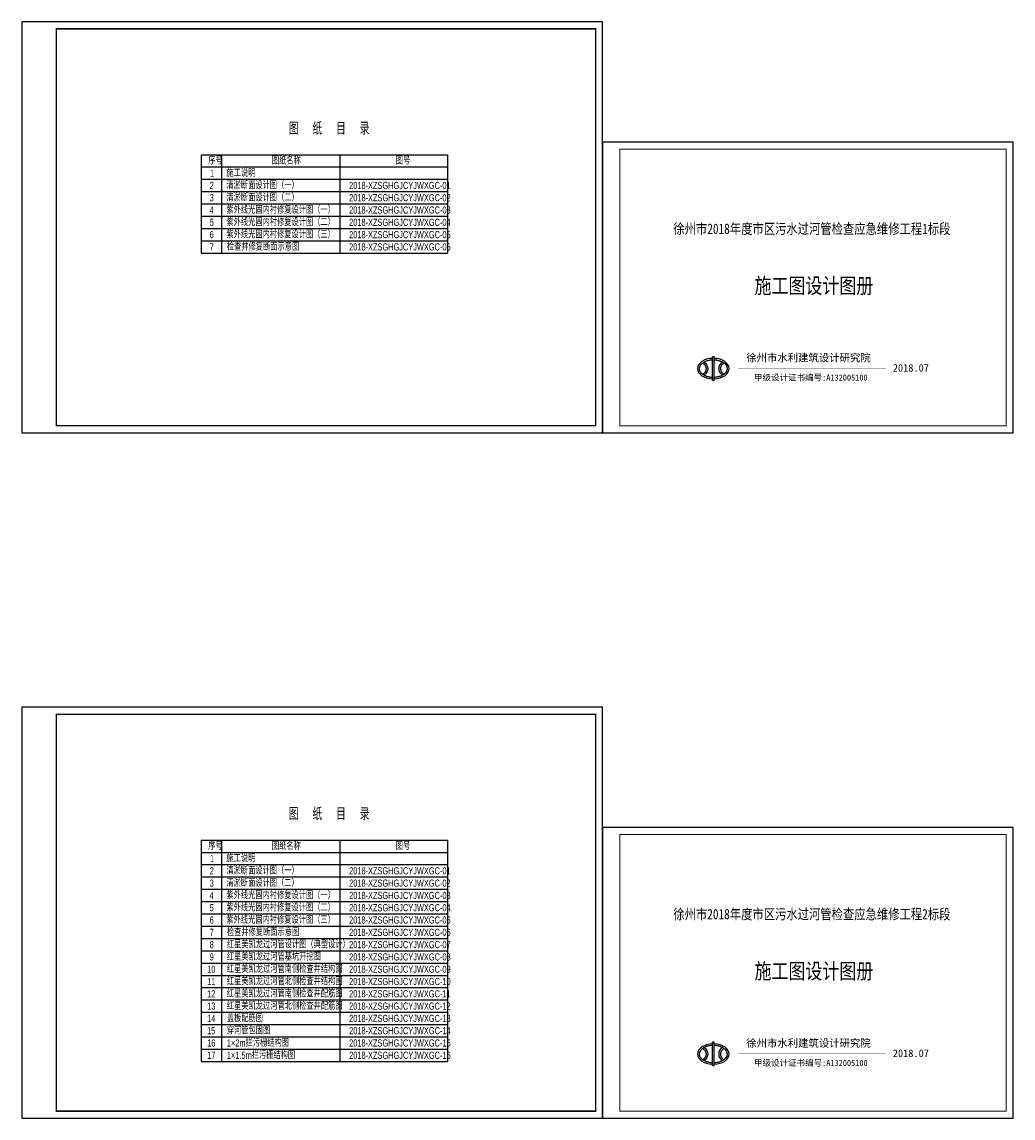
# Model space of a CAD drawing. Header units: millimetres. Extents: x 65530 to 130460, y -103607 to -18875.
# Tile 2 of 73: x 65530 to 79870, y -84092 to -68241. Entities that reach past the tile are written whole.
import ezdxf

# ---------------------------------------------------------------- set-up
doc = ezdxf.new("R2010")
doc.units = ezdxf.units.MM
doc.header["$LTSCALE"] = 0.5
doc.layers.add('标注线', color=4, linetype='Continuous', lineweight=13)
doc.layers.add('细实线', color=7, linetype='Continuous', lineweight=25)
doc.styles.add('li', font='hztxt_e.shx', dxfattribs={"width": 0.75, "bigfont": 'hztxt.shx'})
doc.styles.add('黑体', font='simhei.ttf', dxfattribs={"width": 0.7})

msp = doc.modelspace()

# ---------------------------------------------------------------- linework, layer by layer
at = {"linetype": 'Continuous', "ltscale": 20}
for p, q in [((68123.27, -70160.38), (68123.27, -71583.1)), ((68123.27, -70160.38), (71685.52, -70160.38)), ((68417.22, -70160.38), (68417.22, -71583.1)), ((70130.34, -70160.38), (70130.34, -71583.1)), ((71685.52, -70160.38), (71685.52, -71583.1)), ((71685.52, -70160.38), (71685.52, -71583.1)), ((68123.27, -70338.22), (71685.52, -70338.22)), ((68123.27, -70516.06), (71685.52, -70516.06)), ((68123.27, -70693.9), (71685.52, -70693.9)), ((68123.27, -70871.74), (71685.52, -70871.74)), ((68123.27, -71049.58), (71685.52, -71049.58)), ((68123.27, -71227.42), (71685.52, -71227.42)), ((68123.27, -71405.26), (71685.52, -71405.26)), ((68123.27, -71583.1), (71685.52, -71583.1)), ((68123.27, -80071.89), (68123.27, -83273.01)), ((68123.27, -80071.89), (71685.52, -80071.89)), ((68417.22, -80071.89), (68417.22, -83273.01)), ((70130.34, -80071.89), (70130.34, -83273.01)), ((71685.52, -80071.89), (71685.52, -82028.13)), ((71685.52, -80071.89), (71685.52, -83273.01)), ((68123.27, -80249.73), (71685.52, -80249.73)), ((68123.27, -80427.57), (71685.52, -80427.57)), ((68123.27, -80605.41), (71685.52, -80605.41)), ((68123.27, -80783.25), (71685.52, -80783.25)), ((68123.27, -80961.09), (71685.52, -80961.09)), ((68123.27, -81138.93), (71685.52, -81138.93)), ((68123.27, -81316.77), (71685.52, -81316.77)), ((68123.27, -81494.61), (71685.52, -81494.61)), ((68123.27, -81672.45), (71685.52, -81672.45)), ((68123.27, -81850.29), (71685.52, -81850.29)), ((68123.27, -82028.13), (71685.52, -82028.13)), ((68123.27, -82205.97), (71685.52, -82205.97)), ((68123.27, -82383.81), (71685.52, -82383.81)), ((68123.27, -82561.65), (71685.52, -82561.65)), ((68123.27, -82739.49), (71685.52, -82739.49)), ((68123.27, -82917.33), (71685.52, -82917.33)), ((68123.27, -83095.17), (71685.52, -83095.17)), ((68123.27, -83273.01), (71685.52, -83273.01))]:
    msp.add_line(p, q, dxfattribs=at)
for p, q in [((75544.81, -73084.22), (75520.13, -73084.22)), ((75520.13, -73425), (75520.13, -73084.22)), ((75544.81, -73425), (75544.81, -73084.22)), ((75544.81, -73425), (75520.13, -73425)), ((75544.81, -82995.73), (75520.13, -82995.73)), ((75520.13, -83336.5), (75520.13, -82995.73)), ((75544.81, -83336.5), (75544.81, -82995.73)), ((75544.81, -83336.5), (75520.13, -83336.5))]:
    msp.add_line(p, q)
for points in [[(73929.76, -74180.67), (79869.76, -74180.67), (79869.76, -69980.67), (73929.76, -69980.67)], [(73929.76, -84092.17), (79869.76, -84092.17), (79869.76, -79892.17), (73929.76, -79892.17)]]:
    msp.add_lwpolyline(points, close=True)
for points, const_width in [([(74179.76, -70080.67), (79769.76, -70080.67), (79769.76, -74080.67), (74179.76, -74080.67), (74179.76, -70080.67)], 12), ([(75893.97, -73251.27), (78031.67, -73251.27)], 6), ([(74179.76, -79992.17), (79769.76, -79992.17), (79769.76, -83992.17), (74179.76, -83992.17), (74179.76, -79992.17)], 12), ([(75893.97, -83162.78), (78031.67, -83162.78)], 6)]:
    msp.add_lwpolyline(points, dxfattribs=dict(const_width=const_width))
for centre, start_param, end_param in [((75532.47, -73254.18), 4.76641238, 7.79995824), ((75532.47, -73254.18), 7.90800503, 10.94155089), ((75839.68, -73254.18), 5.59439235, 6.97197835), ((75532.47, -83165.69), 4.76641238, 7.79995824), ((75532.47, -83165.69), 7.90800503, 10.94155089), ((75839.68, -83165.69), 5.59439235, 6.97197835)]:
    msp.add_ellipse(centre, major_axis=(-228.49, 0), ratio=0.65108941, start_param=start_param, end_param=end_param)
at = {"extrusion": (0, 0, -1)}
for centre in [(75225.26, -73254.18), (75225.26, -83165.69)]:
    msp.add_ellipse(centre, major_axis=(228.49, 0), ratio=0.65108941, start_param=5.59439235, end_param=6.97197835, dxfattribs=at)
for points, knots in [([(75520.13, -73130.32), (75516.17, -73130.47), (75512.22, -73130.7), (75502, -73131.46), (75495.75, -73132.11), (75483.39, -73133.77), (75477.27, -73134.78), (75465.23, -73137.15), (75459.29, -73138.5), (75447.67, -73141.55), (75441.98, -73143.23), (75430.88, -73146.92), (75425.47, -73148.92), (75415, -73153.2), (75409.94, -73155.48), (75400.19, -73160.31), (75395.51, -73162.86), (75386.57, -73168.17), (75382.31, -73170.94), (75374.25, -73176.67), (75370.45, -73179.63), (75363.33, -73185.7), (75360.01, -73188.81), (75353.88, -73195.13), (75351.06, -73198.35), (75345.94, -73204.86), (75343.64, -73208.15), (75339.54, -73214.75), (75337.74, -73218.07), (75334.64, -73224.72), (75333.34, -73228.05), (75331.22, -73234.69), (75330.39, -73238), (75329.21, -73244.63), (75328.85, -73247.93), (75328.67, -73252.22), (75328.65, -73253.2), (75328.65, -73254.18), (75328.65, -73257.49), (75328.88, -73260.79), (75329.79, -73267.41), (75330.47, -73270.72), (75332.31, -73277.36), (75333.47, -73280.68), (75336.28, -73287.33), (75337.93, -73290.65), (75341.73, -73297.28), (75343.88, -73300.58), (75348.7, -73307.12), (75351.36, -73310.36), (75357.19, -73316.75), (75360.36, -73319.9), (75367.19, -73326.05), (75370.85, -73329.06), (75378.64, -73334.9), (75382.76, -73337.73), (75391.45, -73343.17), (75396.01, -73345.79), (75405.53, -73350.77), (75410.48, -73353.13), (75420.75, -73357.59), (75426.05, -73359.67), (75436.98, -73363.54), (75442.59, -73365.32), (75454.07, -73368.56), (75459.93, -73370.02), (75471.87, -73372.59), (75477.94, -73373.7), (75490.22, -73375.57), (75496.43, -73376.33), (75508.47, -73377.44), (75514.29, -73377.82), (75520.13, -73378.04)], [4.77050701, 4.77050701, 4.77050701, 4.77050701, 4.82652278, 4.82652278, 4.91590283, 4.91590283, 5.00528288, 5.00528288, 5.09466294, 5.09466294, 5.18404299, 5.18404299, 5.27342304, 5.27342304, 5.36280309, 5.36280309, 5.45218314, 5.45218314, 5.54156319, 5.54156319, 5.63094325, 5.63094325, 5.7203233, 5.7203233, 5.80970335, 5.80970335, 5.8990834, 5.8990834, 5.98846345, 5.98846345, 6.0778435, 6.0778435, 6.16722355, 6.16722355, 6.25660361, 6.25660361, 6.28318531, 6.28318531, 6.28318531, 6.37256536, 6.37256536, 6.46194541, 6.46194541, 6.55132546, 6.55132546, 6.64070551, 6.64070551, 6.73008556, 6.73008556, 6.81946562, 6.81946562, 6.90884567, 6.90884567, 6.99822572, 6.99822572, 7.08760577, 7.08760577, 7.17698582, 7.17698582, 7.26636587, 7.26636587, 7.35574593, 7.35574593, 7.44512598, 7.44512598, 7.53450603, 7.53450603, 7.62388608, 7.62388608, 7.71326613, 7.71326613, 7.79586362, 7.79586362, 7.79586362, 7.79586362]), ([(75378.86, -73173.39), (75379.06, -73173.53), (75379.25, -73173.67), (75383.48, -73176.67), (75387.28, -73179.63), (75394.4, -73185.7), (75397.71, -73188.81), (75403.85, -73195.13), (75406.66, -73198.35), (75411.78, -73204.86), (75414.09, -73208.15), (75418.19, -73214.75), (75419.98, -73218.07), (75423.08, -73224.72), (75424.39, -73228.05), (75426.51, -73234.69), (75427.33, -73238), (75428.52, -73244.63), (75428.88, -73247.93), (75429.05, -73252.22), (75429.07, -73253.2), (75429.07, -73254.18), (75429.07, -73257.49), (75428.85, -73260.79), (75427.94, -73267.41), (75427.25, -73270.72), (75425.41, -73277.36), (75424.25, -73280.68), (75421.45, -73287.33), (75419.8, -73290.65), (75416, -73297.28), (75413.85, -73300.58), (75409.03, -73307.12), (75406.37, -73310.36), (75400.53, -73316.75), (75397.36, -73319.9), (75390.53, -73326.05), (75386.87, -73329.06), (75381.64, -73332.99), (75380.26, -73333.99), (75378.86, -73334.97)], [5.53725621, 5.53725621, 5.53725621, 5.53725621, 5.54156319, 5.54156319, 5.63094325, 5.63094325, 5.7203233, 5.7203233, 5.80970335, 5.80970335, 5.8990834, 5.8990834, 5.98846345, 5.98846345, 6.0778435, 6.0778435, 6.16722355, 6.16722355, 6.25660361, 6.25660361, 6.28318531, 6.28318531, 6.28318531, 6.37256536, 6.37256536, 6.46194541, 6.46194541, 6.55132546, 6.55132546, 6.64070551, 6.64070551, 6.73008556, 6.73008556, 6.81946562, 6.81946562, 6.90884567, 6.90884567, 6.99822572, 6.99822572, 7.02911455, 7.02911455, 7.02911455, 7.02911455]), ([(75544.81, -73378.04), (75549.7, -73377.86), (75554.59, -73377.56), (75565.72, -73376.63), (75571.95, -73375.93), (75584.28, -73374.16), (75590.37, -73373.1), (75602.36, -73370.63), (75608.26, -73369.22), (75619.82, -73366.08), (75625.47, -73364.35), (75636.48, -73360.57), (75641.84, -73358.53), (75652.2, -73354.16), (75657.21, -73351.83), (75666.85, -73346.93), (75671.47, -73344.35), (75680.28, -73338.97), (75684.48, -73336.17), (75692.4, -73330.38), (75696.13, -73327.4), (75703.11, -73321.29), (75706.35, -73318.16), (75712.33, -73311.8), (75715.07, -73308.57), (75720.04, -73302.04), (75722.27, -73298.75), (75726.22, -73292.13), (75727.94, -73288.81), (75730.89, -73282.16), (75732.12, -73278.84), (75734.11, -73272.2), (75734.86, -73268.88), (75735.91, -73262.26), (75736.2, -73258.96), (75736.34, -73252.35), (75736.18, -73249.05), (75735.4, -73242.44), (75734.79, -73239.13), (75733.09, -73232.49), (75732, -73229.17), (75729.34, -73222.52), (75727.77, -73219.2), (75724.11, -73212.56), (75722.04, -73209.26), (75717.37, -73202.7), (75714.78, -73199.44), (75709.1, -73193.03), (75706.01, -73189.86), (75699.32, -73183.67), (75695.74, -73180.64), (75688.09, -73174.75), (75684.03, -73171.89), (75675.47, -73166.38), (75670.97, -73163.73), (75661.58, -73158.68), (75656.68, -73156.28), (75646.52, -73151.74), (75641.26, -73149.61), (75630.43, -73145.65), (75624.86, -73143.83), (75613.46, -73140.49), (75607.63, -73138.98), (75595.75, -73136.31), (75589.71, -73135.15), (75577.48, -73133.17), (75571.28, -73132.36), (75558.79, -73131.09), (75552.5, -73130.64), (75545.73, -73130.36), (75545.27, -73130.34), (75544.81, -73130.32)], [7.91209966, 7.91209966, 7.91209966, 7.91209966, 7.98140629, 7.98140629, 8.07078634, 8.07078634, 8.16016639, 8.16016639, 8.24954644, 8.24954644, 8.33892649, 8.33892649, 8.42830654, 8.42830654, 8.51768659, 8.51768659, 8.60706665, 8.60706665, 8.6964467, 8.6964467, 8.78582675, 8.78582675, 8.8752068, 8.8752068, 8.96458685, 8.96458685, 9.0539669, 9.0539669, 9.14334696, 9.14334696, 9.23272701, 9.23272701, 9.32210706, 9.32210706, 9.41148711, 9.41148711, 9.50086716, 9.50086716, 9.59024721, 9.59024721, 9.67962726, 9.67962726, 9.76900732, 9.76900732, 9.85838737, 9.85838737, 9.94776742, 9.94776742, 10.03714747, 10.03714747, 10.12652752, 10.12652752, 10.21590757, 10.21590757, 10.30528763, 10.30528763, 10.39466768, 10.39466768, 10.48404773, 10.48404773, 10.57342778, 10.57342778, 10.66280783, 10.66280783, 10.75218788, 10.75218788, 10.84156793, 10.84156793, 10.93094799, 10.93094799, 10.93745627, 10.93745627, 10.93745627, 10.93745627]), ([(75686.07, -73173.39), (75685.88, -73173.53), (75685.68, -73173.67), (75681.46, -73176.67), (75677.66, -73179.63), (75670.54, -73185.7), (75667.22, -73188.81), (75661.09, -73195.13), (75658.27, -73198.35), (75653.15, -73204.86), (75650.85, -73208.15), (75646.75, -73214.75), (75644.95, -73218.07), (75641.85, -73224.72), (75640.55, -73228.05), (75638.42, -73234.69), (75637.6, -73238), (75636.42, -73244.63), (75636.06, -73247.93), (75635.88, -73252.22), (75635.86, -73253.2), (75635.86, -73254.18), (75635.86, -73257.49), (75636.09, -73260.79), (75637, -73267.41), (75637.68, -73270.72), (75639.52, -73277.36), (75640.68, -73280.68), (75643.49, -73287.33), (75645.13, -73290.65), (75648.94, -73297.28), (75651.09, -73300.58), (75655.91, -73307.12), (75658.57, -73310.36), (75664.4, -73316.75), (75667.57, -73319.9), (75674.4, -73326.05), (75678.06, -73329.06), (75683.3, -73332.99), (75684.67, -73333.99), (75686.07, -73334.97)], [5.53725621, 5.53725621, 5.53725621, 5.53725621, 5.54156319, 5.54156319, 5.63094325, 5.63094325, 5.7203233, 5.7203233, 5.80970335, 5.80970335, 5.8990834, 5.8990834, 5.98846345, 5.98846345, 6.0778435, 6.0778435, 6.16722355, 6.16722355, 6.25660361, 6.25660361, 6.28318531, 6.28318531, 6.28318531, 6.37256536, 6.37256536, 6.46194541, 6.46194541, 6.55132546, 6.55132546, 6.64070551, 6.64070551, 6.73008556, 6.73008556, 6.81946562, 6.81946562, 6.90884567, 6.90884567, 6.99822572, 6.99822572, 7.02911455, 7.02911455, 7.02911455, 7.02911455]), ([(75520.13, -83041.83), (75516.17, -83041.98), (75512.22, -83042.2), (75502, -83042.97), (75495.75, -83043.62), (75483.39, -83045.28), (75477.27, -83046.29), (75465.23, -83048.65), (75459.29, -83050.01), (75447.67, -83053.05), (75441.98, -83054.74), (75430.88, -83058.43), (75425.47, -83060.42), (75415, -83064.71), (75409.94, -83066.99), (75400.19, -83071.82), (75395.51, -83074.37), (75386.57, -83079.68), (75382.31, -83082.45), (75374.25, -83088.18), (75370.45, -83091.14), (75363.33, -83097.21), (75360.01, -83100.32), (75353.88, -83106.64), (75351.06, -83109.86), (75345.94, -83116.37), (75343.64, -83119.65), (75339.54, -83126.26), (75337.74, -83129.58), (75334.64, -83136.23), (75333.34, -83139.55), (75331.22, -83146.2), (75330.39, -83149.51), (75329.21, -83156.14), (75328.85, -83159.44), (75328.67, -83163.73), (75328.65, -83164.71), (75328.65, -83165.69), (75328.65, -83168.99), (75328.88, -83172.3), (75329.79, -83178.91), (75330.47, -83182.23), (75332.31, -83188.86), (75333.47, -83192.19), (75336.28, -83198.84), (75337.93, -83202.16), (75341.73, -83208.79), (75343.88, -83212.09), (75348.7, -83218.63), (75351.36, -83221.87), (75357.19, -83228.26), (75360.36, -83231.41), (75367.19, -83237.56), (75370.85, -83240.57), (75378.64, -83246.41), (75382.76, -83249.24), (75391.45, -83254.68), (75396.01, -83257.3), (75405.53, -83262.28), (75410.48, -83264.64), (75420.75, -83269.09), (75426.05, -83271.18), (75436.98, -83275.05), (75442.59, -83276.83), (75454.07, -83280.07), (75459.93, -83281.52), (75471.87, -83284.1), (75477.94, -83285.21), (75490.22, -83287.08), (75496.43, -83287.84), (75508.47, -83288.95), (75514.29, -83289.33), (75520.13, -83289.55)], [4.77050701, 4.77050701, 4.77050701, 4.77050701, 4.82652278, 4.82652278, 4.91590283, 4.91590283, 5.00528288, 5.00528288, 5.09466294, 5.09466294, 5.18404299, 5.18404299, 5.27342304, 5.27342304, 5.36280309, 5.36280309, 5.45218314, 5.45218314, 5.54156319, 5.54156319, 5.63094325, 5.63094325, 5.7203233, 5.7203233, 5.80970335, 5.80970335, 5.8990834, 5.8990834, 5.98846345, 5.98846345, 6.0778435, 6.0778435, 6.16722355, 6.16722355, 6.25660361, 6.25660361, 6.28318531, 6.28318531, 6.28318531, 6.37256536, 6.37256536, 6.46194541, 6.46194541, 6.55132546, 6.55132546, 6.64070551, 6.64070551, 6.73008556, 6.73008556, 6.81946562, 6.81946562, 6.90884567, 6.90884567, 6.99822572, 6.99822572, 7.08760577, 7.08760577, 7.17698582, 7.17698582, 7.26636587, 7.26636587, 7.35574593, 7.35574593, 7.44512598, 7.44512598, 7.53450603, 7.53450603, 7.62388608, 7.62388608, 7.71326613, 7.71326613, 7.79586362, 7.79586362, 7.79586362, 7.79586362]), ([(75544.81, -83289.55), (75549.7, -83289.37), (75554.59, -83289.07), (75565.72, -83288.14), (75571.95, -83287.44), (75584.28, -83285.67), (75590.37, -83284.61), (75602.36, -83282.14), (75608.26, -83280.73), (75619.82, -83277.59), (75625.47, -83275.86), (75636.48, -83272.08), (75641.84, -83270.04), (75652.2, -83265.67), (75657.21, -83263.34), (75666.85, -83258.44), (75671.47, -83255.86), (75680.28, -83250.48), (75684.48, -83247.68), (75692.4, -83241.89), (75696.13, -83238.91), (75703.11, -83232.8), (75706.35, -83229.67), (75712.33, -83223.31), (75715.07, -83220.08), (75720.04, -83213.55), (75722.27, -83210.26), (75726.22, -83203.64), (75727.94, -83200.32), (75730.89, -83193.67), (75732.12, -83190.35), (75734.11, -83183.71), (75734.86, -83180.39), (75735.91, -83173.77), (75736.2, -83170.47), (75736.34, -83163.86), (75736.18, -83160.56), (75735.4, -83153.95), (75734.79, -83150.63), (75733.09, -83144), (75732, -83140.68), (75729.34, -83134.03), (75727.77, -83130.7), (75724.11, -83124.07), (75722.04, -83120.77), (75717.37, -83114.21), (75714.78, -83110.95), (75709.1, -83104.54), (75706.01, -83101.37), (75699.32, -83095.18), (75695.74, -83092.15), (75688.09, -83086.26), (75684.03, -83083.4), (75675.47, -83077.89), (75670.97, -83075.24), (75661.58, -83070.19), (75656.68, -83067.78), (75646.52, -83063.25), (75641.26, -83061.12), (75630.43, -83057.16), (75624.86, -83055.33), (75613.46, -83052), (75607.63, -83050.49), (75595.75, -83047.82), (75589.71, -83046.66), (75577.48, -83044.68), (75571.28, -83043.87), (75558.79, -83042.6), (75552.5, -83042.15), (75545.73, -83041.87), (75545.27, -83041.85), (75544.81, -83041.83)], [7.91209966, 7.91209966, 7.91209966, 7.91209966, 7.98140629, 7.98140629, 8.07078634, 8.07078634, 8.16016639, 8.16016639, 8.24954644, 8.24954644, 8.33892649, 8.33892649, 8.42830654, 8.42830654, 8.51768659, 8.51768659, 8.60706665, 8.60706665, 8.6964467, 8.6964467, 8.78582675, 8.78582675, 8.8752068, 8.8752068, 8.96458685, 8.96458685, 9.0539669, 9.0539669, 9.14334696, 9.14334696, 9.23272701, 9.23272701, 9.32210706, 9.32210706, 9.41148711, 9.41148711, 9.50086716, 9.50086716, 9.59024721, 9.59024721, 9.67962726, 9.67962726, 9.76900732, 9.76900732, 9.85838737, 9.85838737, 9.94776742, 9.94776742, 10.03714747, 10.03714747, 10.12652752, 10.12652752, 10.21590757, 10.21590757, 10.30528763, 10.30528763, 10.39466768, 10.39466768, 10.48404773, 10.48404773, 10.57342778, 10.57342778, 10.66280783, 10.66280783, 10.75218788, 10.75218788, 10.84156793, 10.84156793, 10.93094799, 10.93094799, 10.93745627, 10.93745627, 10.93745627, 10.93745627]), ([(75378.86, -83084.9), (75379.06, -83085.04), (75379.25, -83085.18), (75383.48, -83088.18), (75387.28, -83091.14), (75394.4, -83097.21), (75397.71, -83100.32), (75403.85, -83106.64), (75406.66, -83109.86), (75411.78, -83116.37), (75414.09, -83119.65), (75418.19, -83126.26), (75419.98, -83129.58), (75423.08, -83136.23), (75424.39, -83139.55), (75426.51, -83146.2), (75427.33, -83149.51), (75428.52, -83156.14), (75428.88, -83159.44), (75429.05, -83163.73), (75429.07, -83164.71), (75429.07, -83165.69), (75429.07, -83168.99), (75428.85, -83172.3), (75427.94, -83178.91), (75427.25, -83182.23), (75425.41, -83188.86), (75424.25, -83192.19), (75421.45, -83198.84), (75419.8, -83202.16), (75416, -83208.79), (75413.85, -83212.09), (75409.03, -83218.63), (75406.37, -83221.87), (75400.53, -83228.26), (75397.36, -83231.41), (75390.53, -83237.56), (75386.87, -83240.57), (75381.64, -83244.5), (75380.26, -83245.5), (75378.86, -83246.48)], [5.53725621, 5.53725621, 5.53725621, 5.53725621, 5.54156319, 5.54156319, 5.63094325, 5.63094325, 5.7203233, 5.7203233, 5.80970335, 5.80970335, 5.8990834, 5.8990834, 5.98846345, 5.98846345, 6.0778435, 6.0778435, 6.16722355, 6.16722355, 6.25660361, 6.25660361, 6.28318531, 6.28318531, 6.28318531, 6.37256536, 6.37256536, 6.46194541, 6.46194541, 6.55132546, 6.55132546, 6.64070551, 6.64070551, 6.73008556, 6.73008556, 6.81946562, 6.81946562, 6.90884567, 6.90884567, 6.99822572, 6.99822572, 7.02911455, 7.02911455, 7.02911455, 7.02911455]), ([(75686.07, -83084.9), (75685.88, -83085.04), (75685.68, -83085.18), (75681.46, -83088.18), (75677.66, -83091.14), (75670.54, -83097.21), (75667.22, -83100.32), (75661.09, -83106.64), (75658.27, -83109.86), (75653.15, -83116.37), (75650.85, -83119.65), (75646.75, -83126.26), (75644.95, -83129.58), (75641.85, -83136.23), (75640.55, -83139.55), (75638.42, -83146.2), (75637.6, -83149.51), (75636.42, -83156.14), (75636.06, -83159.44), (75635.88, -83163.73), (75635.86, -83164.71), (75635.86, -83165.69), (75635.86, -83168.99), (75636.09, -83172.3), (75637, -83178.91), (75637.68, -83182.23), (75639.52, -83188.86), (75640.68, -83192.19), (75643.49, -83198.84), (75645.13, -83202.16), (75648.94, -83208.79), (75651.09, -83212.09), (75655.91, -83218.63), (75658.57, -83221.87), (75664.4, -83228.26), (75667.57, -83231.41), (75674.4, -83237.56), (75678.06, -83240.57), (75683.3, -83244.5), (75684.67, -83245.5), (75686.07, -83246.48)], [5.53725621, 5.53725621, 5.53725621, 5.53725621, 5.54156319, 5.54156319, 5.63094325, 5.63094325, 5.7203233, 5.7203233, 5.80970335, 5.80970335, 5.8990834, 5.8990834, 5.98846345, 5.98846345, 6.0778435, 6.0778435, 6.16722355, 6.16722355, 6.25660361, 6.25660361, 6.28318531, 6.28318531, 6.28318531, 6.37256536, 6.37256536, 6.46194541, 6.46194541, 6.55132546, 6.55132546, 6.64070551, 6.64070551, 6.73008556, 6.73008556, 6.81946562, 6.81946562, 6.90884567, 6.90884567, 6.99822572, 6.99822572, 7.02911455, 7.02911455, 7.02911455, 7.02911455])]:
    msp.add_open_spline(points, degree=3, knots=knots)
at = {"layer": '细实线'}
for points in [[(65529.76, -74180.67), (73929.76, -74180.67), (73929.76, -68240.67), (65529.76, -68240.67)], [(65529.76, -84092.17), (73929.76, -84092.17), (73929.76, -78152.17), (65529.76, -78152.17)]]:
    msp.add_lwpolyline(points, close=True, dxfattribs=at)
at = {"layer": '细实线', "const_width": 20}
for points in [[(66029.76, -68340.67), (73829.76, -68340.67), (73829.76, -74080.67), (66029.76, -74080.67), (66029.76, -68340.67)], [(66029.76, -78252.17), (73829.76, -78252.17), (73829.76, -83992.17), (66029.76, -83992.17), (66029.76, -78252.17)]]:
    msp.add_lwpolyline(points, dxfattribs=at)

# ---------------------------------------------------------------- texts
for s, height, style, width, p in [('序号', 103.334, 'li', 0.75, (68225.05, -70300.97)), ('图纸名称', 103.334, 'li', 0.75, (69146.38, -70300.97)), ('图号', 103.334, 'li', 0.75, (70939.92, -70300.97)), ('1', 103.33, 'li', 0.75, (68250.7, -70478.81)), ('施工说明', 103.334, 'li', 0.75, (68488.18, -70478.81)), ('清淤断面设计图（一）', 103.334, 'li', 0.75, (68488.18, -70656.65)), ('2', 103.33, 'li', 0.75, (68246.16, -70656.65)), ('2018-XZSGHGJCYJWXGC-01', 103.3344, 'li', 0.75, (70263.65, -70656.65)), ('3', 103.33, 'li', 0.75, (68246.16, -70834.49)), ('清淤断面设计图（二）', 103.334, 'li', 0.75, (68488.18, -70834.49)), ('2018-XZSGHGJCYJWXGC-02', 103.3344, 'li', 0.75, (70263.65, -70834.49)), ('4', 103.33, 'li', 0.75, (68243.76, -71012.33)), ('紫外线光固内衬修复设计图（一）', 103.3344, 'li', 0.75, (68488.18, -71012.33)), ('2018-XZSGHGJCYJWXGC-03', 103.3344, 'li', 0.75, (70263.65, -71012.33)), ('5', 103.33, 'li', 0.75, (68246.16, -71190.17)), ('紫外线光固内衬修复设计图（二）', 103.3344, 'li', 0.75, (68488.18, -71190.17)), ('2018-XZSGHGJCYJWXGC-04', 103.3344, 'li', 0.75, (70263.65, -71190.17)), ('徐州市2018年度市区污水过河管检查应急维修工程1标段', 150, '黑体', 0.8, (74953.66, -71306.65)), ('6', 103.33, 'li', 0.75, (68246.16, -71368.01)), ('紫外线光固内衬修复设计图（三）', 103.3344, 'li', 0.75, (68488.18, -71368.01)), ('2018-XZSGHGJCYJWXGC-05', 103.3344, 'li', 0.75, (70263.65, -71368.01)), ('7', 103.33, 'li', 0.75, (68246.16, -71545.85)), ('检查井修复断面示意图', 103.334, 'li', 0.75, (68494.53, -71545.85)), ('2018-XZSGHGJCYJWXGC-06', 103.3344, 'li', 0.75, (70263.65, -71545.85)), ('施工图设计图册', 225, '黑体', 0.8, (76128.46, -72167.48)), ('序号', 103.334, 'li', 0.75, (68225.05, -80212.48)), ('图纸名称', 103.334, 'li', 0.75, (69146.38, -80212.48)), ('图号', 103.334, 'li', 0.75, (70939.92, -80212.48)), ('1', 103.33, 'li', 0.75, (68250.7, -80390.32)), ('施工说明', 103.334, 'li', 0.75, (68488.18, -80390.32)), ('2', 103.33, 'li', 0.75, (68246.16, -80568.16)), ('清淤断面设计图（一）', 103.334, 'li', 0.75, (68488.18, -80568.16)), ('2018-XZSGHGJCYJWXGC-01', 103.3344, 'li', 0.75, (70263.65, -80568.16)), ('3', 103.33, 'li', 0.75, (68246.16, -80746)), ('清淤断面设计图（二）', 103.334, 'li', 0.75, (68488.18, -80746)), ('2018-XZSGHGJCYJWXGC-02', 103.3344, 'li', 0.75, (70263.65, -80746)), ('4', 103.33, 'li', 0.75, (68243.76, -80923.84)), ('紫外线光固内衬修复设计图（一）', 103.3344, 'li', 0.75, (68488.18, -80923.84)), ('2018-XZSGHGJCYJWXGC-03', 103.3344, 'li', 0.75, (70263.65, -80923.84)), ('5', 103.33, 'li', 0.75, (68246.16, -81101.68)), ('紫外线光固内衬修复设计图（二）', 103.3344, 'li', 0.75, (68488.18, -81101.68)), ('2018-XZSGHGJCYJWXGC-04', 103.3344, 'li', 0.75, (70263.65, -81101.68)), ('紫外线光固内衬修复设计图（三）', 103.3344, 'li', 0.75, (68488.18, -81279.52)), ('徐州市2018年度市区污水过河管检查应急维修工程2标段', 150, '黑体', 0.8, (74953.66, -81218.16)), ('6', 103.33, 'li', 0.75, (68246.16, -81279.52)), ('2018-XZSGHGJCYJWXGC-05', 103.3344, 'li', 0.75, (70263.65, -81279.52)), ('7', 103.33, 'li', 0.75, (68246.16, -81457.36)), ('检查井修复断面示意图', 103.334, 'li', 0.75, (68494.53, -81457.36)), ('2018-XZSGHGJCYJWXGC-06', 103.3344, 'li', 0.75, (70263.65, -81457.36)), ('8', 103.33, 'li', 0.75, (68246.16, -81635.2)), ('红星美凯龙过河管设计图（典型设计）', 103.3344, 'li', 0.75, (68494.53, -81635.2)), ('2018-XZSGHGJCYJWXGC-07', 103.3344, 'li', 0.75, (70263.65, -81635.2)), ('9', 103.33, 'li', 0.75, (68246.16, -81813.04)), ('红星美凯龙过河管基坑开挖图', 103.3344, 'li', 0.75, (68494.53, -81813.04)), ('2018-XZSGHGJCYJWXGC-08', 103.3344, 'li', 0.75, (70263.65, -81813.04)), ('10', 103.334, 'li', 0.75, (68210.5, -81990.88)), ('红星美凯龙过河管南侧检查井结构图', 103.3344, 'li', 0.75, (68494.53, -81990.88)), ('2018-XZSGHGJCYJWXGC-09', 103.3344, 'li', 0.75, (70263.65, -81990.88)), ('施工图设计图册', 225, '黑体', 0.8, (76128.46, -82078.99)), ('11', 103.334, 'li', 0.75, (68210.5, -82168.72)), ('红星美凯龙过河管北侧检查井结构图', 103.3344, 'li', 0.75, (68494.53, -82168.72)), ('2018-XZSGHGJCYJWXGC-10', 103.3344, 'li', 0.75, (70263.65, -82168.72)), ('12', 103.334, 'li', 0.75, (68208.75, -82346.56)), ('红星美凯龙过河管南侧检查井配筋图', 103.3344, 'li', 0.75, (68494.53, -82346.56)), ('2018-XZSGHGJCYJWXGC-11', 103.3344, 'li', 0.75, (70263.65, -82346.56)), ('13', 103.334, 'li', 0.75, (68208.75, -82524.4)), ('红星美凯龙过河管北侧检查井配筋图', 103.3344, 'li', 0.75, (68494.53, -82524.4)), ('2018-XZSGHGJCYJWXGC-12', 103.3344, 'li', 0.75, (70263.65, -82524.4)), ('盖板配筋图 ', 103.334, 'li', 0.75, (68494.53, -82702.24)), ('14', 103.334, 'li', 0.75, (68208.75, -82702.24)), ('2018-XZSGHGJCYJWXGC-13', 103.3344, 'li', 0.75, (70263.65, -82702.24)), ('15', 103.334, 'li', 0.75, (68208.75, -82880.08)), ('穿河管包固图', 103.334, 'li', 0.75, (68494.53, -82880.08)), ('2018-XZSGHGJCYJWXGC-14', 103.3344, 'li', 0.75, (70263.65, -82880.08)), ('16', 103.334, 'li', 0.75, (68210.5, -83057.92)), ('1×2m拦污栅结构图 ', 103.3344, 'li', 0.75, (68494.53, -83057.92)), ('2018-XZSGHGJCYJWXGC-15', 103.3344, 'li', 0.75, (70263.65, -83057.92)), ('17', 103.334, 'li', 0.75, (68210.5, -83235.76)), ('1×1.5m拦污栅结构图 ', 103.3344, 'li', 0.75, (68494.53, -83235.76)), ('2018-XZSGHGJCYJWXGC-16', 103.3344, 'li', 0.75, (70263.65, -83235.76))]:
    msp.add_text(s, height=height, dxfattribs=dict(style=style, width=width)).set_placement(p)
at = {"style": '黑体'}
for s, height, p in [('徐州市水利建筑设计研究院', 110, (76008.9, -73152.29)), ('2018.07', 110, (78129.05, -73298.59)), ('甲级设计证书编号:A132005100', 88, (76121.05, -73427.01)), ('徐州市水利建筑设计研究院', 110, (76008.9, -83063.8)), ('2018.07', 110, (78129.05, -83210.1)), ('甲级设计证书编号:A132005100', 88, (76121.05, -83338.52))]:
    msp.add_text(s, height=height, dxfattribs=at).set_placement(p)
at = {"layer": '标注线', "style": 'li', "width": 0.75}
for p in [(69389.9, -69871.94), (69389.9, -79783.45)]:
    msp.add_text('图    纸    目    录 ', height=180, dxfattribs=at).set_placement(p)

doc.saveas('drawing.dxf')
